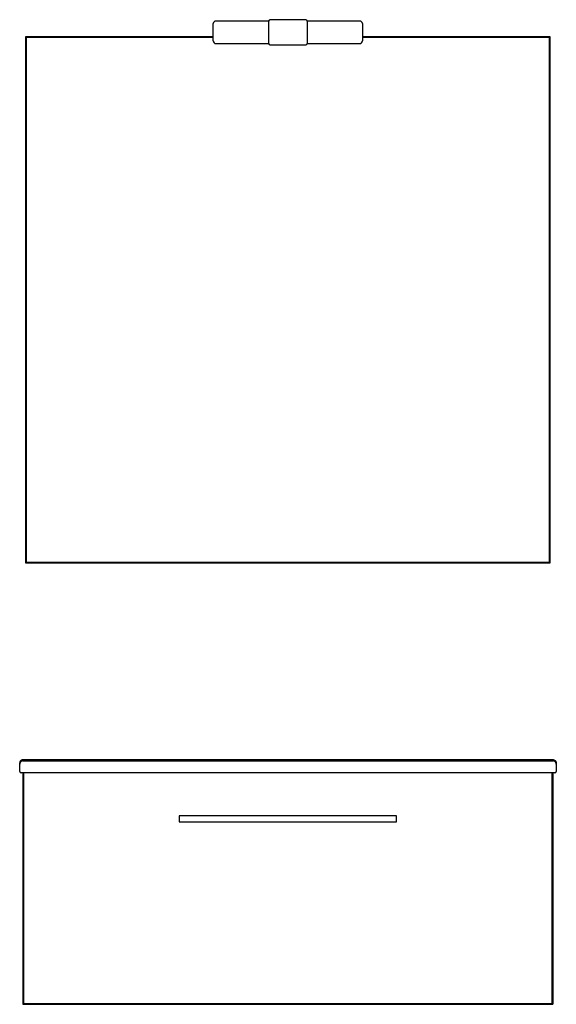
# Model space of a CAD drawing. Header units: millimetres. Extents: x 2948.85 to 2949.66, y 2253.74 to 2255.23.
import ezdxf

# ---------------------------------------------------------------- set-up
doc = ezdxf.new("R2010")
doc.units = ezdxf.units.MM
doc.layers.add('SANINDUSA', color=3, linetype='Continuous')

msp = doc.modelspace()

# ---------------------------------------------------------------- linework, layer by layer
at = {"layer": 'SANINDUSA'}
for p, q in [((2949.2283, 2255.2278), (2949.1488, 2255.2278)), ((2949.2283, 2255.2278), (2949.2283, 2255.1938)), ((2949.2843, 2255.2298), (2949.2303, 2255.2298)), ((2949.3658, 2255.2278), (2949.2863, 2255.2278)), ((2949.2863, 2255.2278), (2949.2863, 2255.1938)), ((2949.1448, 2255.1978), (2949.1448, 2255.2238)), ((2949.3698, 2255.2238), (2949.3698, 2255.1978)), ((2948.8613, 2255.2038), (2948.8613, 2254.4108)), ((2949.1448, 2255.2038), (2948.8613, 2255.2038)), ((2949.1448, 2255.2028), (2948.8623, 2255.2028)), ((2948.8623, 2255.2028), (2948.8623, 2254.4118)), ((2949.6533, 2255.2038), (2949.3698, 2255.2038)), ((2949.6523, 2255.2028), (2949.3698, 2255.2028)), ((2949.6523, 2254.4118), (2949.6523, 2255.2028)), ((2949.6533, 2254.4108), (2949.6533, 2255.2038)), ((2949.1488, 2255.1938), (2949.2283, 2255.1938)), ((2949.2303, 2255.1918), (2949.2843, 2255.1918)), ((2949.2863, 2255.1938), (2949.3658, 2255.1938)), ((2948.8613, 2254.4108), (2949.6533, 2254.4108)), ((2948.8623, 2254.4118), (2949.6523, 2254.4118)), ((2948.8575, 2254.1138), (2949.6575, 2254.1138)), ((2948.8575, 2254.1118), (2949.6575, 2254.1118)), ((2948.8525, 2254.1068), (2948.8525, 2254.1088)), ((2948.8525, 2254.0958), (2948.8525, 2254.1068)), ((2949.6625, 2254.1088), (2949.6625, 2254.1068)), ((2949.6625, 2254.1068), (2949.6625, 2254.0958)), ((2948.8555, 2254.0938), (2948.8545, 2254.0938)), ((2949.6595, 2254.0938), (2948.8555, 2254.0938)), ((2948.8573, 2254.0938), (2948.8573, 2253.7448)), ((2948.8583, 2254.0938), (2948.8583, 2253.7458)), ((2949.6563, 2253.7458), (2949.6563, 2254.0938)), ((2949.6573, 2254.0938), (2949.6573, 2253.7448)), ((2949.6605, 2254.0938), (2949.6595, 2254.0938)), ((2949.0933, 2254.0288), (2949.0933, 2254.0199)), ((2949.4213, 2254.0288), (2949.0933, 2254.0288)), ((2949.4213, 2254.0199), (2949.4213, 2254.0288)), ((2949.0933, 2254.0199), (2949.4213, 2254.0199)), ((2948.8573, 2253.7448), (2949.6573, 2253.7448)), ((2948.8583, 2253.7458), (2949.6563, 2253.7458))]:
    msp.add_line(p, q, dxfattribs=at)
for centre, radius, start, end in [((2949.1488, 2255.2238), 0.004, 90, 180), ((2949.2303, 2255.2278), 0.002, 90, 180), ((2949.2843, 2255.2278), 0.002, 0, 90), ((2949.3658, 2255.2238), 0.004, 0, 90), ((2949.1488, 2255.1978), 0.004, 180, 270), ((2949.3658, 2255.1978), 0.004, 270, 0), ((2949.2303, 2255.1938), 0.002, 180, 270), ((2949.2843, 2255.1938), 0.002, 270, 0), ((2948.8575, 2254.1068), 0.005, 90, 180), ((2949.6575, 2254.1068), 0.005, 0, 90), ((2948.8545, 2254.0958), 0.002, 180, 270), ((2949.6605, 2254.0958), 0.002, 270, 0)]:
    msp.add_arc(centre, radius, start, end, dxfattribs=at)
for points, knots in [([(2948.8575, 2254.1138), (2948.8573, 2254.1138), (2948.8565, 2254.1137), (2948.8551, 2254.1133), (2948.8537, 2254.1122), (2948.8527, 2254.1106), (2948.8525, 2254.1094), (2948.8525, 2254.1088), (2948.8525, 2254.1088)], [0, 0, 0, 0, 0.082228, 0.300272, 0.532332, 0.76536, 0.997979, 1, 1, 1, 1]), ([(2949.6575, 2254.1138), (2949.6577, 2254.1138), (2949.6585, 2254.1137), (2949.6599, 2254.1133), (2949.6613, 2254.1122), (2949.6623, 2254.1106), (2949.6625, 2254.1094), (2949.6625, 2254.1088), (2949.6625, 2254.1088)], [0, 0, 0, 0, 0.082224, 0.300272, 0.53233, 0.76536, 0.997979, 1, 1, 1, 1])]:
    msp.add_open_spline(points, degree=3, knots=knots, dxfattribs=at)

doc.saveas('drawing.dxf')
